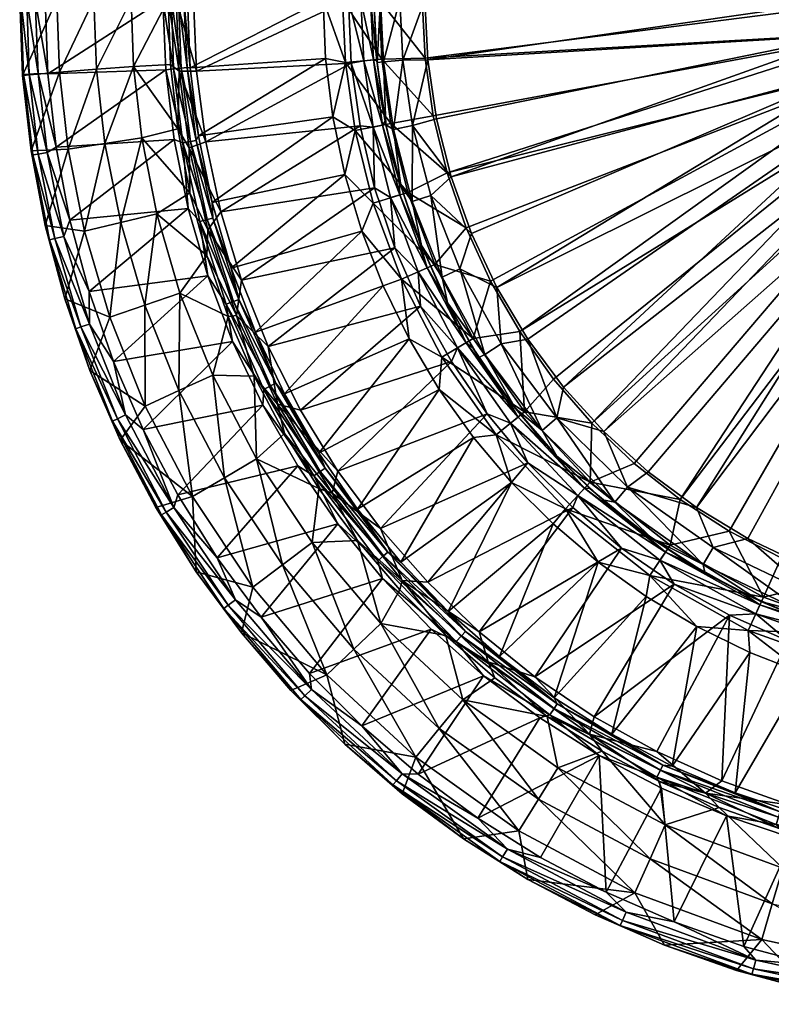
# Model space of a CAD drawing. Header units: inches. Extents: x -200 to 200, y -200 to 200.
# Tile 1 of 10: x -200 to -52, y -197 to -4. Entities that reach past the tile are written whole.
import ezdxf

# ---------------------------------------------------------------- set-up
doc = ezdxf.new("R2010")
doc.units = ezdxf.units.IN
doc.header["$MEASUREMENT"] = 0
doc.layers.add('Layer 1', color=7, linetype='Continuous')

# ---------------------------------------------------------------- blocks, each defined once
blk = doc.blocks.new('Lavabo Bucket 40')
at = {"color": 253, "true_color": 0xa4adb2}
mesh = blk.add_polyface(dxfattribs=at)
corners = [(-168.51, -25.41, 4.57), (-177.19, -13.14, 89.57), (-175.59, -27.17, 89.57), (-182.79, -28.29, 174.57), (-189.99, -29.4, 259.57), (-191.72, -14.22, 259.57), (-197.29, -29.71, 344.57), (-184.96, 0, 174.57), (-192.25, 0, 259.57), (-198.96, -14.92, 344.57), (-199.53, 0, 344.57), (-177.68, 0, 89.57), (-184.46, -13.68, 174.57), (-186.79, -45.48, 259.57), (-179.71, -43.76, 174.57), (-170.39, 0, 4.57), (-170.87, -13.8, 350), (-169.21, -27.47, 350), (-192.39, -29.01, 350), (-189.69, -43.29, 350), (-194.02, -14.55, 350), (-171.44, 0, 350), (-194.55, 0, 350), (-195.9, -30.32, 348.38), (-196.97, -30.48, 346.53), (-198.77, -14.74, 346.53), (-199.31, 0, 346.58), (-197.69, -14.66, 348.38), (-195.94, -14.53, 349.61), (-194.17, -30.05, 349.61), (-198.16, 0, 348.42), (-196.53, 0, 349.6)]
mesh.append_faces([[corners[k] for k in face] for face in [(0, 1, 2), (2, 1, 3), (4, 5, 6), (7, 8, 5), (9, 6, 5), (9, 8, 10), (8, 9, 5), (11, 7, 12), (3, 1, 12), (3, 4, 13), (12, 5, 4), (5, 12, 7), (3, 12, 4), (2, 3, 14), (1, 11, 12), (11, 1, 15), (16, 17, 18), (17, 19, 18), (16, 18, 20), (21, 16, 20), (20, 22, 21), (23, 24, 25), (25, 10, 26), (10, 25, 9), (9, 24, 6), (27, 28, 29), (27, 26, 30), (22, 20, 31), (27, 23, 25), (25, 24, 9), (27, 25, 26), (29, 28, 18), (27, 29, 23), (28, 27, 30), (29, 18, 19), (28, 20, 18), (28, 31, 20), (31, 28, 30)]], dxfattribs={"color": 253})
mesh = blk.add_polyface(dxfattribs=at)
corners = [(-161.75, -39.86, 346.17), (-164.44, -26.73, 346.17), (-138.08, -23.05, 235.33), (-139.51, -11.58, 235.33), (-166.06, -13.42, 346.17), (-166.58, 0, 346.17), (-139.97, 0, 235.33), (-134.44, -12.47), (-164.8, -14.03), (-163.02, -27.92), (-135, 0), (-165.41, 0), (-177.19, -13.14, 89.57), (-169.93, -12.75, 4.57), (-170.39, 0, 4.57), (-168.51, -25.41, 4.57), (-175.59, -27.17, 89.57), (-166.13, -37.92, 4.57), (-166.26, -29.13, 1.32), (-168.21, -14.04, 1.32), (-160.06, -41.66), (-168.79, 0, 1.32), (-169.31, -13.57, 349.74), (-170.87, -13.8, 350), (-171.44, 0, 350), (-166.02, -27.86, 348.93), (-167.81, -13.45, 348.93), (-167.51, -28.11, 349.74), (-166.45, -41.01, 350), (-169.21, -27.47, 350), (-169.73, 0, 349.67), (-168.35, 0, 348.93), (-167.3, 0, 347.76), (-164.9, -27.68, 347.66), (-166.67, -13.36, 347.66), (-162.71, -43.18, 348.93), (-161.61, -42.89, 347.66)]
mesh.append_faces([[corners[k] for k in face] for face in [(0, 1, 2), (3, 1, 4), (5, 6, 4), (7, 8, 9), (8, 10, 11), (12, 13, 14), (12, 15, 13), (16, 17, 15), (18, 9, 19), (9, 18, 20), (8, 11, 21), (8, 19, 9), (19, 21, 14), (21, 19, 8), (18, 15, 17), (19, 13, 15), (18, 19, 15), (14, 13, 19), (22, 23, 24), (25, 22, 26), (27, 28, 29), (30, 22, 24), (30, 31, 26), (29, 23, 27), (4, 32, 5), (33, 26, 34), (25, 27, 22), (22, 27, 23), (25, 35, 27), (26, 22, 30), (25, 33, 36), (33, 34, 1), (26, 33, 25), (34, 26, 31), (33, 1, 0), (34, 4, 1), (34, 32, 4), (32, 34, 31)]], dxfattribs={"color": 253})
mesh = blk.add_polyface(dxfattribs=at)
corners = [(-128.14, -12.23, 199.89), (-124.89, 0, 203.72), (-128.72, 0, 199.89), (-130, 0, 195), (-129.39, -12.36, 195), (-127.63, -24.57, 195), (-126.17, -25.49, 199.89), (-124.33, -11.87, 203.72), (-126.68, -24.35, 221.88), (-128.46, -11.7, 221.88), (-118.34, -22.82, 220), (-139.97, 0, 235.33), (-136.16, 0, 227.53), (-135.6, -12.35, 227.53), (-129, 0, 221.88), (-133.71, -25.7, 227.53), (-119.97, -11.51, 220), (-138.08, -23.05, 235.33), (-135.7, -34.36, 235.33), (-139.51, -11.58, 235.33), (-130, 0, 5), (-129.43, -12, 5), (-127.77, -23.85, 5), (-164.44, -26.73, 346.17), (-166.06, -13.42, 346.17), (-163.02, -27.92), (-132.72, -24.82), (-134.44, -12.47), (-164.8, -14.03), (-135, 0), (-132.01, -12.03, 0.64), (-130.1, -11.85, 2.55), (-130.64, 0, 2.55), (-132.55, 0, 0.64), (-128.29, -24.66, 2.55), (-130.17, -25.02, 0.64)]
mesh.append_faces([[corners[k] for k in face] for face in [(0, 1, 2), (2, 3, 4), (0, 5, 6), (4, 0, 2), (0, 6, 7), (7, 1, 0), (5, 0, 4), (8, 9, 10), (11, 12, 13), (9, 13, 12), (12, 14, 9), (8, 13, 9), (8, 15, 13), (16, 9, 14), (17, 15, 18), (19, 13, 17), (13, 15, 17), (19, 11, 13), (20, 21, 3), (4, 21, 22), (4, 22, 5), (21, 4, 3), (23, 19, 17), (19, 24, 11), (25, 26, 27), (28, 27, 29), (30, 29, 27), (31, 32, 33), (20, 32, 21), (22, 21, 31), (22, 31, 34), (29, 30, 33), (34, 31, 30), (34, 30, 35), (31, 21, 32), (26, 35, 27), (35, 30, 27), (30, 31, 33)]], dxfattribs={"color": 253})
mesh = blk.add_polyface(dxfattribs=at)
corners = [(-118.81, -38.48, 203.72), (-114.84, -34.78, 205), (-122.42, -24.73, 203.72), (-117.7, -23.41, 205), (-110.87, -45.9, 205), (-124.33, -11.87, 203.72), (-119.41, -11.81, 205), (-120, 0, 205), (-124.89, 0, 203.72), (-113.14, -52.89, 203.72), (-126.17, -25.49, 199.89), (-122.46, -39.66, 199.89), (-116.61, -54.52, 199.89), (-120.69, -48.27, 195), (-124.72, -36.6, 195), (-120.52, 0, 220), (-119.97, -11.51, 220), (-129, 0, 221.88), (-128.46, -11.7, 221.88), (-118.34, -22.82, 220), (-115.63, -33.99, 220), (-111.88, -44.8, 220), (-123.32, -37.85, 221.88), (-118.05, -52.01, 221.88), (-126.68, -24.35, 221.88), (-130.17, -39.95, 227.53), (-121.22, -46.91, 5), (-125.02, -35.55, 5), (-27.42, -12.17, 220), (-101.38, -65.18, 220), (-107.1, -55.27, 220), (-29.32, -6.31, 220), (-30, 0, 220), (-105.85, -56.52, 205), (-34.94, -13.47, 205), (-36.83, -6.9, 205), (-37.5, 0, 205), (-31.85, -19.67, 205), (-99.79, -66.65, 205), (-124.89, -38.33, 2.55), (-119.55, -52.67, 2.55), (-126.72, -38.89, 0.64)]
mesh.append_faces([[corners[k] for k in face] for face in [(0, 1, 2), (3, 2, 1), (1, 0, 4), (5, 2, 6), (2, 3, 6), (5, 7, 8), (9, 4, 0), (5, 10, 2), (5, 6, 7), (2, 11, 0), (10, 11, 2), (11, 12, 0), (13, 11, 14), (12, 11, 13), (15, 16, 17), (18, 16, 19), (20, 21, 22), (23, 22, 21), (20, 24, 19), (24, 20, 22), (23, 25, 22), (14, 26, 13), (27, 26, 14), (28, 29, 30), (21, 20, 28), (21, 28, 30), (19, 16, 31), (16, 15, 32), (19, 31, 20), (4, 33, 34), (1, 35, 3), (36, 7, 6), (37, 33, 38), (34, 1, 4), (35, 6, 3), (27, 39, 26), (39, 40, 26), (40, 39, 41)]], dxfattribs={"color": 253})
mesh = blk.add_polyface(dxfattribs=at)
corners = [(-31.98, -6.01, 200), (-30.59, -12.75, 202.45), (-30.35, -11.79, 200), (-36.83, -6.9, 205), (-35.05, 0, 204.36), (-37.5, 0, 205), (-32.6, -5.98, 202.45), (-34.94, -13.47, 205), (-32.36, -13.48, 204.36), (-34.48, -6.32, 204.36), (-33.14, 0, 202.45), (-32.5, 0, 200), (-27.69, -17.14, 200), (-28.04, -21.03, 204.36), (-31.85, -19.67, 205), (-27.7, -25.17, 205), (-30, 0, 220), (-29.32, -6.31, 220), (-119.97, -11.51, 220), (-27.42, -12.17, 220), (-115.63, -33.99, 220), (-114.84, -34.78, 205), (-119.41, -11.81, 205), (-31.84, -6.35, 172), (-32.5, 0, 172), (-30, -12.35, 172), (-31.61, -6.39, 171.02), (-29.21, -13.66, 171.02), (-30.85, -6.23, 170.26), (-29.81, -6.42, 170), (-30.5, 0, 170), (-31.48, 0, 170.26), (-32.24, 0, 171.02), (-27.88, -12.37, 170), (-28.52, -13.33, 170.26)]
mesh.append_faces([[corners[k] for k in face] for face in [(0, 1, 2), (3, 4, 5), (1, 0, 6), (7, 8, 9), (4, 9, 10), (10, 6, 11), (7, 9, 3), (1, 12, 2), (6, 8, 1), (6, 0, 11), (9, 8, 6), (8, 13, 1), (9, 6, 10), (3, 9, 4), (14, 8, 7), (15, 13, 14), (13, 8, 14), (16, 17, 18), (19, 20, 17), (3, 21, 7), (22, 3, 5), (23, 24, 0), (2, 12, 25), (0, 2, 23), (23, 2, 25), (11, 0, 24), (26, 25, 27), (28, 29, 30), (31, 32, 26), (25, 26, 23), (23, 32, 24), (32, 23, 26), (33, 29, 34), (29, 28, 34), (28, 26, 27), (34, 28, 27), (28, 31, 26), (31, 28, 30)]], dxfattribs={"color": 253})
mesh = blk.add_polyface(dxfattribs=at)
corners = [(-19.88, -26.51, 202.45), (-26.51, -19.88, 202.45), (-21.03, -28.04, 204.36), (-8.85, -31.25, 200), (-14.48, -29.11, 200), (-10.75, -31.35, 202.45), (-19.58, -25.98, 200), (-24.04, -21.96, 200), (-28.04, -21.03, 204.36), (-27.7, -25.17, 205), (-11.37, -33.16, 204.36), (-22.62, -29.82, 205), (-16.75, -33.49, 205), (-10.29, -36.03, 205), (-101.38, -65.18, 220), (-27.42, -12.17, 220), (-24.3, -17.57, 220), (-14.98, -25.99, 220), (-69.88, -98.19, 220), (-20.13, -22.23, 220), (-87.21, -83.18, 220), (-31.85, -19.67, 205), (-92.79, -76.09, 205), (-84.88, -84.82, 205), (-34.94, -13.47, 205), (-105.85, -56.52, 205), (-9.34, -28.5, 220), (-12.75, -21.63, 218.72), (-22.98, -22.87, 172), (-12.47, -29.96, 172), (-6.39, -31.84, 172), (-18.08, -26.92, 172), (-9.5, -28.98, 170), (-10.94, -19.08, 170), (-15.23, -26.42, 170), (-16.37, -27.78, 171.02), (-24.29, -21.2, 171.02), (-5.81, -31.72, 171.02), (-15.98, -27.12, 170.26), (-23.72, -20.7, 170.26), (-5.68, -30.96, 170.26), (-20.46, -22.6, 170)]
mesh.append_faces([[corners[k] for k in face] for face in [(0, 1, 2), (3, 4, 5), (0, 6, 7), (6, 0, 4), (4, 0, 5), (8, 9, 2), (5, 0, 10), (10, 0, 2), (9, 11, 2), (12, 2, 11), (13, 10, 12), (10, 2, 12), (14, 15, 16), (17, 18, 19), (20, 16, 19), (21, 22, 9), (9, 23, 11), (21, 24, 25), (26, 17, 27), (27, 17, 19), (28, 7, 6), (4, 3, 29), (3, 30, 29), (4, 31, 6), (4, 29, 31), (31, 28, 6), (32, 33, 34), (35, 31, 29), (31, 35, 36), (35, 29, 37), (31, 36, 28), (35, 38, 39), (39, 36, 35), (38, 40, 32), (37, 38, 35), (38, 34, 41), (39, 38, 41), (32, 34, 38)]], dxfattribs={"color": 253})
mesh = blk.add_polyface(dxfattribs=at)
corners = [(-105.85, -56.52, 205), (-105, -67.62, 203.72), (-99.79, -66.65, 205), (-113.14, -52.89, 203.72), (-108.23, -69.69, 199.89), (-110.87, -45.9, 205), (-94.1, -82.12, 203.72), (-118.81, -38.48, 203.72), (-116.61, -54.52, 199.89), (-115.56, -59.53, 195), (-120.69, -48.27, 195), (-109.38, -70.26, 195), (-110.51, -66.53, 221.88), (-101.38, -65.18, 220), (-100.42, -80.97, 221.88), (-107.1, -55.27, 220), (-117.19, -76.55, 235.33), (-123.11, -66.61, 235.33), (-116.65, -70.23, 227.53), (-111.88, -44.8, 220), (-118.05, -52.01, 221.88), (-124.6, -54.9, 227.53), (-130.17, -39.95, 227.53), (-110.55, -68.4, 5), (-116.38, -57.91, 5), (-103.77, -78.3, 5), (-121.22, -46.91, 5), (-94.72, -74.53, 220), (-24.3, -17.57, 220), (-92.79, -76.09, 205), (-31.85, -19.67, 205), (-113.56, -68.37, 0.64), (-101.7, -82, 2.55), (-111.92, -67.38, 2.55), (-119.55, -52.67, 2.55), (-121.3, -53.44, 0.64), (-126.72, -38.89, 0.64), (-120.85, -60.17), (-114.79, -71.05), (-125.89, -48.77)]
mesh.append_faces([[corners[k] for k in face] for face in [(0, 1, 2), (1, 3, 4), (3, 1, 0), (3, 0, 5), (1, 6, 2), (3, 7, 8), (8, 9, 4), (4, 3, 8), (9, 8, 10), (11, 4, 9), (12, 13, 14), (13, 12, 15), (16, 17, 18), (19, 15, 20), (12, 20, 15), (14, 18, 12), (20, 12, 21), (21, 12, 18), (21, 22, 20), (21, 18, 17), (23, 9, 24), (9, 23, 11), (25, 11, 23), (26, 24, 10), (24, 9, 10), (27, 13, 28), (2, 29, 30), (31, 32, 33), (23, 33, 25), (33, 23, 24), (24, 34, 33), (24, 26, 34), (33, 34, 35), (35, 31, 33), (36, 35, 34), (31, 37, 38), (35, 39, 37), (31, 35, 37)]], dxfattribs={"color": 253})
mesh = blk.add_polyface(dxfattribs=at)
corners = [(-63.41, -107.6, 203.72), (-56.6, -105.81, 205), (-66.69, -99.76, 205), (-80.22, -95.72, 203.72), (-45.97, -110.84, 205), (-43.96, -116.9, 203.72), (-65.35, -110.9, 199.89), (-45.31, -120.48, 199.89), (-65.02, -112.53, 195), (-75.43, -105.84, 195), (-54.02, -118.21, 195), (-53.55, -117.35, 221.88), (-75.85, -113.08, 227.53), (-71.86, -107.12, 221.88), (-33.09, -124.68, 221.88), (-56.53, -123.87, 227.53), (-60.24, -104.39, 220), (-50.04, -109.64, 220), (-39.38, -113.91, 220), (-69.88, -98.19, 220), (-66.63, -123.11, 235.33), (-47, -121.17, 5), (-57.97, -116.32, 5), (-68.45, -110.48, 5), (-42.56, -122.8, 195), (-78.89, -91.11, 220), (-87.21, -83.18, 220), (-20.13, -22.23, 220), (-94.72, -74.53, 220), (-24.3, -17.57, 220), (-14.98, -25.99, 220), (-76.15, -92.73, 205), (-22.62, -29.82, 205), (-84.88, -84.82, 205), (-27.7, -25.17, 205), (-92.79, -76.09, 205), (-54.24, -118.85, 2.55), (-72.78, -108.49, 2.55), (-60.18, -120.86), (-48.77, -125.9), (-55.03, -120.59, 0.64), (-73.85, -110.08, 0.64), (-71.07, -114.79)]
mesh.append_faces([[corners[k] for k in face] for face in [(0, 1, 2), (0, 2, 3), (4, 1, 5), (0, 5, 1), (0, 3, 6), (0, 7, 5), (7, 0, 6), (8, 6, 9), (6, 8, 10), (7, 6, 10), (11, 12, 13), (11, 14, 15), (16, 17, 11), (11, 13, 16), (11, 17, 18), (16, 13, 19), (15, 20, 12), (12, 11, 15), (21, 10, 22), (8, 9, 23), (10, 21, 24), (23, 22, 8), (22, 10, 8), (25, 26, 27), (19, 25, 27), (26, 28, 29), (16, 19, 30), (31, 32, 33), (32, 31, 2), (34, 35, 33), (21, 22, 36), (23, 37, 22), (36, 22, 37), (38, 39, 40), (41, 36, 37), (41, 40, 36), (38, 40, 42), (40, 41, 42)]], dxfattribs={"color": 253})
mesh = blk.add_polyface(dxfattribs=at)
corners = [(-124.72, -36.6, 195), (-126.17, -25.49, 199.89), (-127.63, -24.57, 195), (-122.46, -39.66, 199.89), (-132.39, -45.46, 235.33), (-135.7, -34.36, 235.33), (-130.17, -39.95, 227.53), (-123.32, -37.85, 221.88), (-133.71, -25.7, 227.53), (-126.68, -24.35, 221.88), (-128.19, -56.21, 235.33), (-124.6, -54.9, 227.53), (-123.11, -66.61, 235.33), (-127.77, -23.85, 5), (-125.02, -35.55, 5), (-147.52, -77.4, 346.17), (-153.26, -65.29, 346.17), (-158.01, -52.75, 346.17), (-161.75, -39.86, 346.17), (-138.08, -23.05, 235.33), (-129.86, -36.94), (-132.72, -24.82), (-160.06, -41.66), (-150.74, -68.09), (-120.85, -60.17), (-125.89, -48.77), (-114.79, -71.05), (-144.41, -80.64), (-155.97, -55.07), (-163.02, -27.92), (-128.29, -24.66, 2.55), (-124.89, -38.33, 2.55), (-130.17, -25.02, 0.64), (-126.72, -38.89, 0.64), (-121.3, -53.44, 0.64), (-148.93, -79.43, 1.32), (-156.97, -62.05, 1.32), (-149.26, -75.35, 347.66), (-150.28, -75.86, 348.93), (-157.57, -59.26, 348.93), (-156.5, -58.86, 347.66)]
mesh.append_faces([[corners[k] for k in face] for face in [(0, 1, 2), (0, 3, 1), (4, 5, 6), (7, 8, 9), (6, 8, 7), (10, 11, 12), (11, 10, 4), (6, 11, 4), (8, 6, 5), (2, 13, 14), (2, 14, 0), (15, 16, 10), (10, 12, 15), (4, 16, 17), (16, 4, 10), (18, 5, 17), (4, 17, 5), (19, 5, 18), (20, 21, 22), (23, 24, 25), (26, 24, 27), (20, 22, 28), (21, 29, 22), (25, 28, 23), (25, 20, 28), (24, 23, 27), (14, 13, 30), (31, 14, 30), (31, 30, 32), (31, 32, 33), (33, 20, 25), (34, 33, 25), (32, 21, 20), (33, 32, 20), (35, 23, 36), (37, 38, 39), (37, 16, 15), (37, 40, 16)]], dxfattribs={"color": 253})
mesh = blk.add_polyface(dxfattribs=at)
corners = [(-11.78, -119.42, 205), (-23.45, -117.69, 205), (-22.52, -122.84, 203.72), (0, -124.89, 203.72), (-0.05, -119.99, 205), (-43.96, -116.9, 203.72), (-34.84, -114.83, 205), (-42.56, -122.8, 195), (-45.31, -120.48, 199.89), (-54.02, -118.21, 195), (-45.97, -110.84, 205), (11.77, -119.42, 205), (-23.21, -126.61, 199.89), (-28.37, -117.13, 220), (-33.09, -124.68, 221.88), (-39.38, -113.91, 220), (-5.7, -120.38, 220), (5.78, -120.38, 220), (-11.2, -128.51, 221.88), (-17.13, -119.3, 220), (-53.55, -117.35, 221.88), (-35.6, -125.01, 5), (-47, -121.17, 5), (-9.34, -28.5, 220), (-3.2, -29.82, 220), (3.08, -29.82, 220), (-50.04, -109.64, 220), (-14.98, -25.99, 220), (-60.24, -104.39, 220), (-16.75, -33.49, 205), (-10.29, -36.03, 205), (-66.69, -99.76, 205), (-56.6, -105.81, 205), (3.43, -37.34, 205), (-3.51, -37.32, 205), (-22.62, -29.82, 205), (-33.51, -126.27, 2.55), (-54.24, -118.85, 2.55), (-55.03, -120.59, 0.64)]
mesh.append_faces([[corners[k] for k in face] for face in [(0, 1, 2), (0, 3, 4), (5, 2, 6), (7, 8, 9), (6, 10, 5), (1, 6, 2), (2, 3, 0), (4, 3, 11), (5, 12, 2), (12, 5, 8), (13, 14, 15), (16, 17, 18), (18, 19, 16), (13, 19, 14), (15, 14, 20), (21, 7, 22), (13, 23, 24), (25, 17, 16), (26, 27, 23), (16, 24, 25), (19, 13, 24), (15, 26, 23), (27, 26, 28), (23, 13, 15), (24, 16, 19), (29, 10, 30), (29, 31, 32), (33, 34, 4), (6, 1, 30), (30, 1, 34), (4, 34, 0), (31, 29, 35), (33, 4, 11), (34, 1, 0), (30, 10, 6), (29, 32, 10), (36, 22, 37), (36, 37, 38)]], dxfattribs={"color": 253})
mesh = blk.add_polyface(dxfattribs=at)
corners = [(-186.79, -45.48, 259.57), (-189.99, -29.4, 259.57), (-194.52, -44.38, 344.57), (-190.67, -58.78, 344.57), (-174.9, -79.81, 259.57), (-181.86, -62.35, 259.57), (-185.75, -72.86, 344.57), (-197.29, -29.71, 344.57), (-182.79, -28.29, 174.57), (-179.71, -43.76, 174.57), (-174.97, -59.99, 174.57), (-168.27, -76.79, 174.57), (-175.59, -27.17, 89.57), (-172.63, -42.04, 89.57), (-168.07, -57.63, 89.57), (-169.21, -27.47, 350), (-166.45, -41.01, 350), (-189.69, -43.29, 350), (-185.91, -57.35, 350), (-162.62, -54.25, 350), (-181.11, -71.08, 350), (-193.66, -47.16, 346.53), (-188.54, -64.64, 346.53), (-196.97, -30.48, 346.53), (-187.52, -64.29, 348.38), (-192.61, -46.9, 348.38), (-180.35, -82.3, 348.38), (-195.9, -30.32, 348.38), (-185.86, -63.72, 349.61), (-178.75, -81.57, 349.61), (-190.9, -46.49, 349.61), (-194.17, -30.05, 349.61)]
mesh.append_faces([[corners[k] for k in face] for face in [(0, 1, 2), (0, 2, 3), (4, 5, 6), (7, 2, 1), (3, 6, 5), (0, 3, 5), (8, 0, 9), (9, 5, 10), (9, 0, 5), (10, 4, 11), (4, 10, 5), (12, 9, 13), (13, 10, 14), (13, 9, 10), (15, 16, 17), (18, 17, 16), (18, 19, 20), (21, 22, 3), (22, 6, 3), (2, 23, 21), (3, 2, 21), (7, 23, 2), (21, 24, 22), (25, 21, 23), (22, 24, 26), (24, 21, 25), (27, 25, 23), (24, 28, 29), (25, 30, 28), (28, 24, 25), (27, 31, 30), (30, 25, 27), (28, 18, 20), (29, 28, 20), (30, 17, 18), (28, 30, 18), (30, 31, 17)]], dxfattribs={"color": 253})
mesh = blk.add_polyface(dxfattribs=at)
corners = [(-168.07, -57.63, 89.57), (-168.27, -76.79, 174.57), (-161.64, -73.77, 89.57), (-174.97, -59.99, 174.57), (-172.63, -42.04, 89.57), (-166.13, -37.92, 4.57), (-175.59, -27.17, 89.57), (-162.82, -50.23, 4.57), (-158.62, -62.23, 4.57), (-153.53, -73.93, 4.57), (-181.11, -71.08, 350), (-162.62, -54.25, 350), (-157.74, -67.16, 350), (-166.45, -41.01, 350), (-185.91, -57.35, 350), (-150.74, -68.09), (-155.97, -55.07), (-156.97, -62.05, 1.32), (-162.63, -45.19, 1.32), (-166.26, -29.13, 1.32), (-160.06, -41.66), (-148.93, -79.43, 1.32), (-158.98, -59.79, 349.74), (-164.17, -43.57, 349.74), (-167.51, -28.11, 349.74), (-151.62, -76.54, 349.74), (-150.28, -75.86, 348.93), (-157.57, -59.26, 348.93), (-162.71, -43.18, 348.93), (-156.5, -58.86, 347.66), (-149.26, -75.35, 347.66), (-161.61, -42.89, 347.66), (-166.02, -27.86, 348.93), (-158.01, -52.75, 346.17), (-153.26, -65.29, 346.17), (-161.75, -39.86, 346.17), (-164.9, -27.68, 347.66)]
mesh.append_faces([[corners[k] for k in face] for face in [(0, 1, 2), (0, 3, 1), (4, 5, 6), (4, 7, 5), (0, 7, 4), (0, 8, 7), (2, 9, 8), (0, 2, 8), (10, 11, 12), (13, 11, 14), (15, 16, 17), (16, 18, 17), (18, 7, 17), (19, 18, 20), (16, 20, 18), (17, 8, 9), (21, 17, 9), (8, 17, 7), (18, 5, 7), (18, 19, 5), (12, 11, 22), (11, 23, 22), (13, 23, 11), (24, 23, 13), (22, 25, 12), (22, 26, 25), (23, 27, 22), (28, 23, 24), (27, 26, 22), (27, 23, 28), (27, 29, 30), (28, 31, 29), (29, 27, 28), (31, 28, 32), (29, 33, 34), (31, 35, 33), (29, 31, 33), (31, 36, 35)]], dxfattribs={"color": 253})
mesh = blk.add_polyface(dxfattribs=at)
corners = [(-165.63, -97.6, 259.57), (-179.78, -86.54, 344.57), (-172.81, -99.72, 344.57), (-161.64, -73.77, 89.57), (-159.35, -93.9, 174.57), (-153.08, -90.21, 89.57), (-174.9, -79.81, 259.57), (-185.75, -72.86, 344.57), (-164.87, -112.35, 344.57), (-168.27, -76.79, 174.57), (-153.8, -115.35, 259.57), (-147.97, -110.98, 174.57), (-153.53, -73.93, 4.57), (-147.58, -85.19, 4.57), (-151.81, -79.64, 350), (-144.92, -91.58, 350), (-168.51, -97.28, 350), (-175.31, -84.41, 350), (-157.74, -67.16, 350), (-181.11, -71.08, 350), (-160.77, -109.6, 350), (-171.72, -101.19, 346.53), (-180.35, -82.3, 348.38), (-178.75, -81.57, 349.61), (-169.27, -99.75, 349.61), (-181.33, -82.75, 346.53), (-188.54, -64.64, 346.53), (-170.79, -100.64, 348.38), (-157.18, -117.89, 349.61), (-187.52, -64.29, 348.38), (-148.93, -79.43, 1.32), (-144.41, -80.64), (-150.74, -68.09), (-151.62, -76.54, 349.74), (-141.8, -93.49, 349.74)]
mesh.append_faces([[corners[k] for k in face] for face in [(0, 1, 2), (3, 4, 5), (1, 6, 7), (1, 0, 6), (0, 2, 8), (9, 0, 4), (0, 9, 6), (4, 10, 11), (10, 4, 0), (5, 12, 3), (4, 3, 9), (5, 4, 11), (5, 13, 12), (14, 15, 16), (14, 17, 18), (19, 18, 17), (17, 14, 16), (16, 15, 20), (2, 21, 8), (22, 23, 24), (21, 1, 25), (1, 21, 2), (26, 25, 7), (7, 25, 1), (27, 21, 25), (26, 22, 25), (22, 27, 25), (27, 24, 28), (24, 23, 17), (22, 24, 27), (23, 22, 29), (24, 16, 20), (17, 16, 24), (23, 19, 17), (30, 12, 13), (30, 31, 32), (14, 18, 33), (33, 34, 14)]], dxfattribs={"color": 253})
mesh = blk.add_polyface(dxfattribs=at)
corners = [(-94.1, -82.12, 203.72), (-82.68, -98.66, 199.89), (-80.22, -95.72, 203.72), (-92.79, -76.09, 205), (-99.79, -66.65, 205), (-84.88, -84.82, 205), (-76.15, -92.73, 205), (-105, -67.62, 203.72), (-96.98, -84.64, 199.89), (-108.23, -69.69, 199.89), (-94.11, -89.67, 195), (-102.22, -80.32, 195), (-109.38, -70.26, 195), (-100.42, -80.97, 221.88), (-87.21, -83.18, 220), (-87.55, -94.74, 221.88), (-78.89, -91.11, 220), (-94.72, -74.53, 220), (-101.38, -65.18, 220), (-106, -85.47, 227.53), (-92.41, -100, 227.53), (-116.65, -70.23, 227.53), (-110.47, -85.96, 235.33), (-102.99, -94.8, 235.33), (-117.19, -76.55, 235.33), (-103.77, -78.3, 5), (-96.09, -87.55, 5), (-87.6, -96.03, 5), (-99.77, -90.95), (-107.74, -81.35), (-128.72, -103.87), (-101.7, -82, 2.55), (-111.92, -67.38, 2.55), (-88.66, -95.94, 2.55), (-103.19, -83.2, 0.64), (-89.96, -97.35, 0.64), (-113.56, -68.37, 0.64), (-114.79, -71.05)]
mesh.append_faces([[corners[k] for k in face] for face in [(0, 1, 2), (0, 3, 4), (2, 5, 0), (5, 3, 0), (2, 6, 5), (7, 8, 0), (9, 8, 7), (8, 10, 1), (8, 1, 0), (11, 9, 12), (10, 8, 11), (8, 9, 11), (13, 14, 15), (14, 16, 15), (17, 14, 13), (13, 18, 17), (13, 15, 19), (19, 15, 20), (19, 21, 13), (22, 19, 23), (19, 22, 24), (21, 19, 24), (25, 26, 11), (10, 26, 27), (11, 12, 25), (10, 11, 26), (28, 29, 30), (31, 26, 25), (25, 32, 31), (26, 31, 33), (26, 33, 27), (33, 31, 34), (34, 35, 33), (29, 34, 36), (36, 34, 31), (34, 29, 28), (35, 34, 28), (37, 29, 36)]], dxfattribs={"color": 253})
mesh = blk.add_polyface(dxfattribs=at)
corners = [(-124.71, -110.46, 346.17), (-133.19, -100.07, 346.17), (-110.47, -85.96, 235.33), (-117.19, -76.55, 235.33), (-140.81, -89.04, 346.17), (-147.52, -77.4, 346.17), (-123.11, -66.61, 235.33), (-137.06, -92.58), (-128.72, -103.87), (-107.74, -81.35), (-99.77, -90.95), (-119.44, -114.42), (-114.79, -71.05), (-144.41, -80.64), (-153.08, -90.21, 89.57), (-147.97, -110.98, 174.57), (-142.14, -106.61, 89.57), (-140.81, -95.98, 4.57), (-147.58, -85.19, 4.57), (-133.23, -106.24, 4.57), (-144.92, -91.58, 350), (-137.07, -102.95, 350), (-160.77, -109.6, 350), (-138.18, -96.94, 1.32), (-148.93, -79.43, 1.32), (-124.44, -114.04, 1.32), (-141.8, -93.49, 349.74), (-129.25, -110.19, 349.74), (-151.81, -79.64, 350), (-139.59, -92.04, 347.66), (-150.28, -75.86, 348.93), (-149.26, -75.35, 347.66), (-128.11, -109.22, 348.93), (-151.62, -76.54, 349.74), (-140.55, -92.67, 348.93), (-127.24, -108.48, 347.66)]
mesh.append_faces([[corners[k] for k in face] for face in [(0, 1, 2), (3, 1, 4), (1, 3, 2), (5, 6, 4), (3, 4, 6), (7, 8, 9), (10, 8, 11), (9, 12, 7), (12, 13, 7), (14, 15, 16), (14, 17, 18), (16, 19, 17), (14, 16, 17), (20, 21, 22), (23, 8, 7), (7, 24, 23), (7, 13, 24), (8, 23, 25), (23, 17, 19), (25, 23, 19), (17, 23, 18), (23, 24, 18), (26, 27, 21), (26, 20, 28), (21, 20, 26), (29, 30, 31), (26, 32, 27), (33, 34, 26), (26, 34, 32), (30, 34, 33), (34, 29, 35), (35, 32, 34), (4, 29, 31), (30, 29, 34), (35, 1, 0), (29, 4, 1), (35, 29, 1), (31, 5, 4)]], dxfattribs={"color": 253})
mesh = blk.add_polyface(dxfattribs=at)
corners = [(-76.15, -92.73, 205), (-80.22, -95.72, 203.72), (-66.69, -99.76, 205), (-65.35, -110.9, 199.89), (-82.68, -98.66, 199.89), (-94.11, -89.67, 195), (-85.14, -98.21, 195), (-75.43, -105.84, 195), (-87.55, -94.74, 221.88), (-71.86, -107.12, 221.88), (-92.41, -100, 227.53), (-78.89, -91.11, 220), (-69.88, -98.19, 220), (-85.98, -110.46, 235.33), (-75.85, -113.08, 227.53), (-76.56, -117.19, 235.33), (-66.63, -123.11, 235.33), (-94.82, -102.97, 235.33), (-102.99, -94.8, 235.33), (-106, -85.47, 227.53), (-87.6, -96.03, 5), (-78.37, -103.69, 5), (-68.45, -110.48, 5), (-115.4, -120.13, 346.17), (-110.47, -85.96, 235.33), (-124.71, -110.46, 346.17), (-105.37, -129.02, 346.17), (-94.64, -137.09, 346.17), (-109.32, -124.13), (-90.96, -99.76), (-119.44, -114.42), (-98.39, -132.96), (-81.37, -107.73), (-99.77, -90.95), (-71.07, -114.79), (-73.85, -110.08, 0.64), (-72.78, -108.49, 2.55), (-88.66, -95.94, 2.55), (-89.96, -97.35, 0.64)]
mesh.append_faces([[corners[k] for k in face] for face in [(0, 1, 2), (3, 1, 4), (5, 6, 4), (7, 4, 6), (3, 4, 7), (8, 9, 10), (11, 12, 8), (12, 9, 8), (13, 10, 14), (10, 9, 14), (15, 14, 16), (13, 14, 15), (17, 10, 13), (18, 10, 17), (19, 10, 18), (5, 20, 6), (6, 21, 7), (21, 22, 7), (6, 20, 21), (17, 23, 18), (24, 18, 25), (17, 13, 26), (17, 26, 23), (13, 15, 27), (28, 29, 30), (28, 31, 32), (29, 33, 30), (32, 29, 28), (34, 32, 31), (35, 32, 34), (36, 21, 37), (20, 37, 21), (37, 38, 36), (21, 36, 22), (32, 35, 38), (36, 38, 35), (38, 29, 32), (38, 33, 29)]], dxfattribs={"color": 253})
mesh = blk.add_polyface(dxfattribs=at)
corners = [(-124.71, -110.46, 346.17), (-102.99, -94.8, 235.33), (-115.4, -120.13, 346.17), (-156.01, -124.37, 344.57), (-153.8, -115.35, 259.57), (-164.87, -112.35, 344.57), (-128.66, -122.54, 89.57), (-142.14, -106.61, 89.57), (-133.94, -127.56, 174.57), (-139.21, -132.59, 259.57), (-165.63, -97.6, 259.57), (-147.97, -110.98, 174.57), (-133.23, -106.24, 4.57), (-124.93, -115.89, 4.57), (-115.9, -124.9, 4.57), (-118.79, -123.6, 350), (-142.63, -132.34, 350), (-128.34, -113.65, 350), (-152.13, -121.3, 350), (-137.07, -102.95, 350), (-160.77, -109.6, 350), (-142.28, -135.5, 349.61), (-158.59, -118.94, 348.38), (-157.18, -117.89, 349.61), (-159.45, -119.59, 346.53), (-171.72, -101.19, 346.53), (-170.79, -100.64, 348.38), (-169.27, -99.75, 349.61), (-124.44, -114.04, 1.32), (-107.59, -130.06, 1.32), (-109.32, -124.13), (-119.44, -114.42), (-128.72, -103.87), (-113.82, -126.07, 349.74), (-129.25, -110.19, 349.74), (-127.24, -108.48, 347.66), (-112.04, -124.11, 347.66), (-128.11, -109.22, 348.93), (-112.81, -124.96, 348.93)]
mesh.append_faces([[corners[k] for k in face] for face in [(0, 1, 2), (3, 4, 5), (6, 7, 8), (3, 9, 4), (4, 10, 5), (11, 9, 8), (9, 11, 4), (6, 12, 7), (8, 7, 11), (6, 13, 12), (6, 14, 13), (15, 16, 17), (18, 19, 17), (20, 19, 18), (18, 17, 16), (21, 22, 23), (24, 5, 25), (5, 24, 3), (25, 22, 24), (25, 26, 22), (23, 22, 26), (23, 20, 18), (23, 27, 20), (28, 29, 30), (28, 30, 31), (29, 28, 14), (28, 31, 32), (14, 28, 13), (28, 12, 13), (17, 33, 15), (17, 19, 34), (34, 33, 17), (35, 36, 37), (34, 38, 33), (34, 37, 38), (2, 36, 35), (37, 36, 38), (35, 0, 2)]], dxfattribs={"color": 253})
mesh = blk.add_polyface(dxfattribs=at)
corners = [(-83.29, -144.27, 346.17), (-66.63, -123.11, 235.33), (-71.43, -150.5, 346.17), (-105.37, -129.02, 346.17), (-85.98, -110.46, 235.33), (-94.64, -137.09, 346.17), (-76.56, -117.19, 235.33), (-86.74, -140.82), (-74.49, -147.65), (-60.18, -120.86), (-71.07, -114.79), (-98.39, -132.96), (-85.2, -147.57, 4.57), (-96, -140.78, 4.57), (-93.87, -150.86, 89.57), (-112.56, -137.48, 89.57), (-117.17, -143.12, 174.57), (-97.72, -157.04, 174.57), (-106.25, -133.21, 4.57), (-115.9, -124.9, 4.57), (-108.46, -132.77, 350), (-97.41, -141.07, 350), (-121.32, -152.1, 350), (-87.65, -144.25, 1.32), (-107.59, -130.06, 1.32), (-109.32, -124.13), (-73.77, -151.32, 348.93), (-74.43, -152.67, 349.74), (-95.48, -140.47, 349.74), (-113.82, -126.07, 349.74), (-85.75, -148.44, 350), (-94.64, -139.23, 348.93), (-112.04, -124.11, 347.66), (-115.4, -120.13, 346.17), (-112.81, -124.96, 348.93), (-94, -138.28, 347.66), (-73.27, -150.3, 347.66)]
mesh.append_faces([[corners[k] for k in face] for face in [(0, 1, 2), (3, 4, 5), (6, 0, 5), (1, 0, 6), (7, 8, 9), (7, 10, 11), (12, 13, 14), (15, 16, 17), (15, 18, 19), (18, 15, 13), (15, 14, 13), (20, 21, 22), (23, 7, 11), (11, 24, 23), (7, 23, 8), (11, 25, 24), (23, 13, 12), (24, 18, 13), (23, 24, 13), (18, 24, 19), (26, 27, 28), (20, 29, 28), (28, 30, 21), (21, 20, 28), (27, 30, 28), (28, 29, 31), (3, 32, 33), (28, 31, 26), (29, 34, 31), (31, 35, 36), (31, 36, 26), (34, 32, 35), (35, 31, 34), (36, 0, 2), (35, 5, 0), (36, 35, 0), (5, 35, 3), (35, 32, 3)]], dxfattribs={"color": 253})
mesh = blk.add_polyface(dxfattribs=at)
corners = [(-34.93, -131.61, 227.53), (-45.45, -132.4, 235.33), (-56.53, -123.87, 227.53), (-33.09, -124.68, 221.88), (-56.22, -128.2, 235.33), (-66.63, -123.11, 235.33), (-46.33, -160.01, 346.17), (-34.35, -135.7, 235.33), (-59.07, -155.77, 346.17), (-71.43, -150.5, 346.17), (-61.71, -153.44), (-48.77, -125.9), (-60.18, -120.86), (-48.46, -158.13), (-36.93, -129.86), (-71.07, -114.79), (-86.74, -140.82), (-74.49, -147.65), (-49.75, -170.57, 89.57), (-62.25, -158.63, 4.57), (-72.8, -162.08, 89.57), (-73.95, -153.53, 4.57), (-33.51, -126.27, 2.55), (-55.03, -120.59, 0.64), (-34, -128.12, 0.64), (-64.92, -155.81, 1.32), (-50.22, -162.83, 4.57), (-39.93, -164, 1.32), (-34.88, -161.67), (-51.05, -161.99, 349.74), (-60.81, -160.27, 350), (-74.43, -152.67, 349.74), (-47.73, -164.64, 350), (-73.52, -154.85, 350), (-50.6, -160.56, 348.93), (-50.26, -159.47, 347.66), (-25.57, -165.24, 347.66), (-73.27, -150.3, 347.66), (-73.77, -151.32, 348.93), (-25.75, -166.37, 348.93), (-33.32, -163.22, 346.17)]
mesh.append_faces([[corners[k] for k in face] for face in [(0, 1, 2), (2, 3, 0), (4, 2, 1), (5, 2, 4), (6, 1, 7), (4, 8, 9), (4, 1, 8), (5, 4, 9), (8, 1, 6), (10, 11, 12), (11, 13, 14), (12, 15, 16), (12, 17, 10), (11, 10, 13), (18, 19, 20), (20, 19, 21), (22, 23, 24), (24, 23, 11), (25, 10, 17), (26, 27, 25), (25, 27, 13), (10, 25, 13), (27, 28, 13), (25, 19, 26), (25, 21, 19), (29, 30, 31), (32, 30, 29), (33, 31, 30), (31, 34, 29), (35, 36, 34), (37, 35, 38), (29, 34, 39), (31, 38, 34), (8, 35, 37), (38, 35, 34), (35, 6, 40), (35, 8, 6), (37, 9, 8)]], dxfattribs={"color": 253})
mesh = blk.add_polyface(dxfattribs=at)
corners = [(-146.29, -135.67, 344.57), (-135.74, -146.23, 344.57), (-139.21, -132.59, 259.57), (-112.43, -164.83, 344.57), (-121.79, -148.75, 259.57), (-124.43, -155.98, 344.57), (-117.17, -143.12, 174.57), (-133.94, -127.56, 174.57), (-156.01, -124.37, 344.57), (-101.57, -163.23, 259.57), (-128.66, -122.54, 89.57), (-112.56, -137.48, 89.57), (-115.9, -124.9, 4.57), (-132.35, -142.61, 350), (-118.79, -123.6, 350), (-108.46, -132.77, 350), (-142.63, -132.34, 350), (-121.32, -152.1, 350), (-125.58, -153.39, 348.38), (-124.47, -152.03, 349.61), (-103.8, -166.82, 349.61), (-126.26, -154.22, 346.53), (-105.3, -169.23, 346.53), (-144.33, -137.46, 346.53), (-159.45, -119.59, 346.53), (-143.55, -136.71, 348.38), (-104.73, -168.31, 348.38), (-158.59, -118.94, 348.38), (-142.28, -135.5, 349.61), (-157.18, -117.89, 349.61), (-152.13, -121.3, 350), (-109.6, -160.75, 350), (-113.82, -126.07, 349.74)]
mesh.append_faces([[corners[k] for k in face] for face in [(0, 1, 2), (3, 4, 5), (4, 6, 7), (5, 4, 1), (1, 4, 2), (2, 8, 0), (4, 7, 2), (9, 6, 4), (10, 6, 11), (6, 10, 7), (10, 11, 12), (13, 14, 15), (16, 14, 13), (13, 15, 17), (18, 19, 20), (5, 1, 21), (21, 22, 3), (1, 0, 23), (23, 8, 24), (8, 23, 0), (21, 1, 23), (21, 3, 5), (23, 18, 21), (24, 25, 23), (21, 18, 26), (23, 25, 18), (24, 27, 25), (25, 28, 19), (19, 18, 25), (28, 29, 30), (27, 28, 25), (19, 17, 31), (19, 13, 17), (28, 16, 13), (19, 28, 13), (30, 16, 28), (32, 15, 14)]], dxfattribs={"color": 253})
mesh = blk.add_polyface(dxfattribs=at)
corners = [(-99.8, -172.78, 344.57), (-101.57, -163.23, 259.57), (-112.43, -164.83, 344.57), (-78.78, -175.37, 259.57), (-86.59, -179.75, 344.57), (-72.93, -185.7, 344.57), (-72.8, -162.08, 89.57), (-93.87, -150.86, 89.57), (-75.79, -168.72, 174.57), (-121.79, -148.75, 259.57), (-117.17, -143.12, 174.57), (-97.72, -157.04, 174.57), (-112.56, -137.48, 89.57), (-85.2, -147.57, 4.57), (-73.95, -153.53, 4.57), (-109.6, -160.75, 350), (-97.41, -141.07, 350), (-85.75, -148.44, 350), (-73.52, -154.85, 350), (-71.08, -181.12, 350), (-84.42, -175.3, 350), (-97.3, -168.48, 350), (-121.32, -152.1, 350), (-104.73, -168.31, 348.38), (-103.8, -166.82, 349.61), (-80.51, -179.23, 349.61), (-81.67, -181.81, 346.53), (-105.3, -169.23, 346.53), (-81.23, -180.83, 348.38), (-126.26, -154.22, 346.53), (-124.47, -152.03, 349.61), (-125.58, -153.39, 348.38), (-74.49, -147.65), (-87.65, -144.25, 1.32), (-64.92, -155.81, 1.32), (-74.43, -152.67, 349.74)]
mesh.append_faces([[corners[k] for k in face] for face in [(0, 1, 2), (3, 4, 5), (4, 3, 0), (6, 7, 8), (3, 1, 0), (9, 2, 1), (10, 1, 11), (11, 3, 8), (1, 3, 11), (12, 11, 7), (6, 13, 7), (8, 7, 11), (6, 14, 13), (15, 16, 17), (18, 19, 20), (20, 21, 17), (22, 16, 15), (15, 17, 21), (20, 17, 18), (23, 24, 25), (26, 4, 0), (27, 0, 2), (5, 4, 26), (0, 27, 26), (25, 20, 19), (27, 28, 26), (29, 23, 27), (27, 23, 28), (20, 25, 24), (23, 25, 28), (15, 24, 30), (31, 24, 23), (24, 21, 20), (24, 15, 21), (32, 33, 34), (33, 14, 34), (33, 13, 14), (18, 17, 35)]], dxfattribs={"color": 253})
mesh = blk.add_polyface(dxfattribs=at)
corners = [(-53.83, -184.56, 259.57), (-72.93, -185.7, 344.57), (-58.84, -190.64, 344.57), (-49.75, -170.57, 89.57), (-72.8, -162.08, 89.57), (-51.79, -177.56, 174.57), (-78.78, -175.37, 259.57), (-44.42, -194.51, 344.57), (-27.32, -190.3, 259.57), (-75.79, -168.72, 174.57), (-25.25, -175.87, 89.57), (-37.9, -166.13, 4.57), (-26.29, -183.09, 174.57), (-50.22, -162.83, 4.57), (-62.25, -158.63, 4.57), (-60.81, -160.27, 350), (-57.35, -185.92, 350), (-71.08, -181.12, 350), (-43.28, -189.68, 350), (-47.73, -164.64, 350), (-34.32, -167.96, 350), (-73.52, -154.85, 350), (-28.18, -196.22, 348.38), (-28.33, -197.29, 346.53), (-55.81, -191.34, 346.53), (-81.67, -181.81, 346.53), (-55.51, -190.31, 348.38), (-55.01, -188.62, 349.61), (-81.23, -180.83, 348.38), (-27.93, -194.48, 349.61), (-80.51, -179.23, 349.61), (-39.93, -164, 1.32), (-51.05, -161.99, 349.74), (-25.98, -167.85, 349.74)]
mesh.append_faces([[corners[k] for k in face] for face in [(0, 1, 2), (3, 4, 5), (1, 0, 6), (7, 8, 0), (0, 2, 7), (9, 0, 5), (0, 9, 6), (5, 0, 8), (5, 4, 9), (10, 11, 3), (12, 3, 5), (3, 13, 14), (3, 11, 13), (15, 16, 17), (18, 19, 20), (16, 15, 19), (17, 21, 15), (16, 19, 18), (22, 23, 24), (24, 7, 2), (1, 25, 24), (1, 24, 2), (23, 7, 24), (24, 25, 26), (18, 27, 16), (22, 24, 26), (26, 25, 28), (26, 27, 29), (26, 29, 22), (28, 30, 27), (27, 26, 28), (29, 27, 18), (16, 27, 17), (27, 30, 17), (31, 13, 11), (19, 32, 20), (20, 32, 33)]], dxfattribs={"color": 253})

msp = doc.modelspace()

# ---------------------------------------------------------------- block references
at = {"layer": 'Layer 1'}
msp.add_blockref('Lavabo Bucket 40', (0, 0), dxfattribs=at)

doc.saveas('drawing.dxf')
